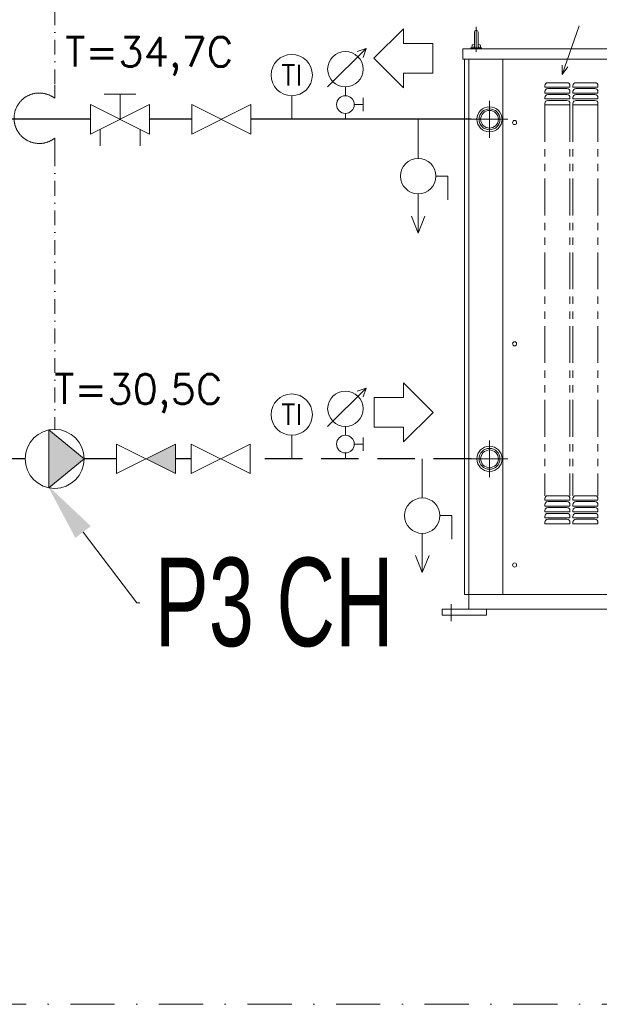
# Model space of a CAD drawing. Header units: centimetres. Extents: x -46992 to 28356, y -249852 to -204142.
# Tile 5 of 13: x 9619 to 11583, y -231297 to -227959. Entities that reach past the tile are written whole.
import ezdxf
from ezdxf import colors
from ezdxf.entities.mleader import LeaderData, LeaderLine
from ezdxf.enums import TextEntityAlignment as Align
from ezdxf.math import Vec2, Vec3

# ---------------------------------------------------------------- set-up
doc = ezdxf.new("R2010")
doc.units = ezdxf.units.CM
doc.header["$LTSCALE"] = 100
for name, pattern in [('CENTER', [2, 1.25, -0.25, 0.25, -0.25]), ('DASHDOT', [1, 0.5, -0.25, 0, -0.25]), ('DASHED', [19.05, 12.7, -6.35]), ('PHANTOM', [2.5, 1.25, -0.25, 0.25, -0.25, 0.25, -0.25])]:
    doc.linetypes.add(name, pattern=pattern)
doc.layers.get('0').update_dxf_attribs({"lineweight": 9})
for name, color, linetype, lineweight in [('2DH_DESC', 7, 'Continuous', 18), ('2DH_OBJ', 241, 'Continuous', 18), ('2DH_OBJ_chp', 241, 'Continuous', 18), ('2DH_OBJ_odzp', 241, 'Continuous', 18), ('2DH_PLS_odzp', 151, 'DASHED', 30), ('2DH_PLS_odzz', 40, 'Continuous', 30), ('2DH_PLS_ps', 214, 'DASHDOT', 13), ('_Air Opis', 7, 'Continuous', 13)]:
    doc.layers.add(name, color=color, linetype=linetype, lineweight=lineweight)
doc.styles.add('Air', font='ARIALN.TTF', dxfattribs={"width": 0.8, "height": 300})
doc.styles.add('CP_ATTR', font='ROMANS.SHX')

# ---------------------------------------------------------------- blocks, each defined once
blk = doc.blocks.new('KOZU0006')
at = {"color": 7, "linetype": 'Continuous'}
for q in [(5.74, 16.45), (0.04, 3.16), (1.93, 2.5)]:
    blk.add_line((0, 0), q, dxfattribs=at)
blk = doc.blocks.new('A$C6597F2E3')
at = {"color": 7, "linetype": 'CENTER'}
for p, q in [((115, 2014.33675), (115, 1930.22642)), ((785, 2014.33675), (785, 1930.22642)), ((30, 57.6071), (30, 0)), ((870, 57.6071), (870, 0))]:
    blk.add_line(p, q, dxfattribs=at)
at = {"color": 7, "linetype": 'Continuous'}
for p, q in [((108.75, 1996.86765), (108.75, 1948.38773)), ((121.25, 1996.86765), (121.25, 1948.38773)), ((778.75, 1996.86765), (778.75, 1948.38773)), ((791.25, 1996.86765), (791.25, 1948.38773)), ((829.9997, 1940.11735), (70, 1940.11735)), ((70, 1940.11735), (70, 1905.11735)), ((132.9998, 1943.11735), (97.0001, 1943.11735)), ((97.0001, 1943.11735), (97.0001, 1940.11735)), ((100.7226, 1951.37945), (100, 1943.11754)), ((108.7506, 1954.79932), (103.323, 1954.09044)), ((121.2503, 1954.79963), (126.6766, 1954.0909)), ((129.277, 1951.37918), (130, 1943.11727)), ((132.9998, 1943.11735), (132.9998, 1940.11735)), ((767.0001, 1943.11735), (767.0001, 1940.11735)), ((802.9998, 1943.11735), (767.0001, 1943.11735)), ((770.7229, 1951.37941), (770, 1943.1175)), ((778.7503, 1954.79929), (773.3227, 1954.09044)), ((791.2503, 1954.79963), (796.6766, 1954.09093)), ((799.277, 1951.37914), (799.9997, 1943.11727)), ((802.9998, 1943.11735), (802.9998, 1940.11735)), ((829.9997, 1940.11735), (829.9997, 1905.11735)), ((829.9997, 1905.11735), (70, 1905.11735)), ((75, 1905.11735), (75, 90.1173)), ((90, 1905.11735), (90, 40.1173)), ((205, 1905.11735), (205, 90.1173)), ((669.9997, 1905.11735), (669.9997, 90.1173)), ((809.9997, 1905.11735), (809.9997, 40.1173)), ((824.9997, 1905.11735), (824.9997, 90.1173)), ((347.5, 1815.11739), (347.5, 1810.11735)), ((432.5, 1810.11735), (347.5, 1810.11735)), ((422.5, 1825.11735), (357.5, 1825.11735)), ((422.5, 1805.11728), (357.5, 1805.11728)), ((432.5, 1815.11739), (432.5, 1810.11735)), ((442.5, 1815.11739), (442.5, 1810.11735)), ((442.5, 1810.11735), (527.5, 1810.11735)), ((452.5, 1825.11735), (517.5, 1825.11735)), ((452.5, 1805.11728), (517.5, 1805.11728)), ((527.5, 1815.11739), (527.5, 1810.11735)), ((347.5, 1795.11735), (347.5, 1790.11728)), ((432.5, 1790.11728), (347.5, 1790.11728)), ((347.5, 1775.11728), (347.5, 1770.11739)), ((432.5, 1770.11739), (347.5, 1770.11739)), ((422.5, 1785.11739), (357.5, 1785.11739)), ((432.5, 1795.11735), (432.5, 1790.11728)), ((432.5, 1775.11728), (432.5, 1770.11739)), ((442.5, 1795.11735), (442.5, 1790.11728)), ((442.5, 1790.11728), (527.5, 1790.11728)), ((442.5, 1775.11728), (442.5, 1770.11739)), ((442.5, 1770.11739), (527.5, 1770.11739)), ((452.5, 1785.11739), (517.5, 1785.11739)), ((527.5, 1795.11735), (527.5, 1790.11728)), ((527.5, 1775.11728), (527.5, 1770.11739)), ((347.5, 1755.11739), (347.5, 1750.11735)), ((432.5, 1750.11735), (347.5, 1750.11735)), ((422.5, 1765.11735), (357.5, 1765.11735)), ((432.5, 1755.11739), (432.5, 1750.11735)), ((442.5, 1755.11739), (442.5, 1750.11735)), ((442.5, 1750.11735), (527.5, 1750.11735)), ((452.5, 1765.11735), (517.5, 1765.11735)), ((527.5, 1755.11739), (527.5, 1750.11735)), ((824.9997, 505.11732), (915.0015, 505.11732)), ((860.0015, 505.11732), (860.0015, 205.1172)), ((915.0015, 516.11738), (915.0015, 194.1173)), ((915.0015, 516.11738), (920.0015, 516.11738)), ((920.0015, 516.11738), (920.0015, 194.1173)), ((347.5, 415.11755), (347.5, 410.1175)), ((432.5, 410.1175), (347.5, 410.1175)), ((422.5, 425.11755), (357.5, 425.11755)), ((422.5, 405.1176), (357.5, 405.1176)), ((432.5, 415.11755), (432.5, 410.1175)), ((442.5, 415.11755), (442.5, 410.1175)), ((442.5, 410.1175), (527.5, 410.1175)), ((452.5, 425.11755), (517.5, 425.11755)), ((452.5, 405.1176), (517.5, 405.1176)), ((527.5, 415.11755), (527.5, 410.1175)), ((347.5, 395.1175), (347.5, 390.1176)), ((432.5, 390.1176), (347.5, 390.1176)), ((347.5, 375.1176), (347.5, 370.1175)), ((432.5, 370.1175), (347.5, 370.1175)), ((422.5, 385.1175), (357.5, 385.1175)), ((432.5, 395.1175), (432.5, 390.1176)), ((432.5, 375.1176), (432.5, 370.1175)), ((442.5, 395.1175), (442.5, 390.1176)), ((442.5, 390.1176), (527.5, 390.1176)), ((442.5, 375.1176), (442.5, 370.1175)), ((442.5, 370.1175), (527.5, 370.1175)), ((452.5, 385.1175), (517.5, 385.1175)), ((527.5, 395.1175), (527.5, 390.1176)), ((527.5, 375.1176), (527.5, 370.1175)), ((347.5, 355.1175), (347.5, 350.1175)), ((432.5, 350.1175), (347.5, 350.1175)), ((347.5, 335.1175), (347.5, 330.1176)), ((422.5, 365.1175), (357.5, 365.1175)), ((422.5, 345.1176), (357.5, 345.1176)), ((432.5, 355.1175), (432.5, 350.1175)), ((432.5, 335.1175), (432.5, 330.1176)), ((442.5, 355.1175), (442.5, 350.1175)), ((442.5, 350.1175), (527.5, 350.1175)), ((442.5, 335.1175), (442.5, 330.1176)), ((452.5, 365.1175), (517.5, 365.1175)), ((452.5, 345.1176), (517.5, 345.1176)), ((527.5, 355.1175), (527.5, 350.1175)), ((527.5, 335.1175), (527.5, 330.1176)), ((432.5, 330.1176), (347.5, 330.1176)), ((442.5, 330.1176), (527.5, 330.1176)), ((824.9997, 205.1172), (915.0015, 205.1172)), ((915.0015, 194.1173), (920.0015, 194.1173)), ((824.9997, 90.1173), (75, 90.1173)), ((900, 40.1173), (0, 40.1173)), ((0, 40.1173), (0, 20.1173)), ((150, 40.1173), (150, 20.1173)), ((750, 40.1173), (750, 20.1173)), ((900, 40.1173), (900, 20.1173)), ((150, 20.1173), (0, 20.1173)), ((750, 20.1173), (900, 20.1173))]:
    blk.add_line(p, q, dxfattribs=at)
at = {"color": 1, "linetype": 'CENTER'}
for p, q in [((740.0003, 1808.11731), (740.0003, 1698.11733)), ((159.9994, 1763.61726), (159.9994, 1638.61726)), ((795.0003, 1753.11731), (685.0003, 1753.11731)), ((222.4994, 1701.11726), (97.4994, 1701.11726)), ((740.0003, 1340.11732), (740.0003, 1230.11732)), ((795.0003, 1285.11732), (685.0003, 1285.11732)), ((740.0003, 1120.11732), (740.0003, 1010.11732)), ((795.0003, 1065.11732), (685.0003, 1065.11732)), ((159.9994, 612.6177), (159.9994, 487.6177)), ((740.0003, 591.1173), (740.0003, 481.1173)), ((222.4994, 550.1177), (97.4994, 550.1177)), ((795.0003, 536.1173), (685.0003, 536.1173))]:
    blk.add_line(p, q, dxfattribs=at)
at = {"color": 7, "linetype": 'PHANTOM'}
for p, q in [((347.5, 1750.11735), (347.5, 425.11755)), ((432.5, 1750.11735), (432.5, 425.11755)), ((442.5, 1750.11735), (442.5, 425.11755)), ((527.5, 1750.11735), (527.5, 425.11755))]:
    blk.add_line(p, q, dxfattribs=at)
at = {"color": 7, "linetype": 'Continuous'}
for points in [[(108.75, 1948.38743, -0.21135395), (107.6603, 1946.4367, -0.21151445), (105.5432, 1945.71683)], [(121.25, 1948.38743, 0.21135395), (122.3396, 1946.4367, 0.21151445), (124.4568, 1945.71683)], [(778.75, 1948.38743, -0.21135395), (777.6603, 1946.4367, -0.21151445), (775.5432, 1945.71683)], [(791.25, 1948.38743, 0.21135395), (792.3396, 1946.4367, 0.21151445), (794.4568, 1945.71683)]]:
    blk.add_lwpolyline(points, format="xyb", dxfattribs=at)
for centre, radius in [((740.0003, 1753.11731), 35), ((740.0003, 1753.11731), 25.7), ((740.0003, 1753.11731), 21), ((159.9994, 1701.11726), 42.5), ((159.9994, 1701.11726), 35.5), ((159.9994, 1701.11726), 30), ((245, 1690.11735), 7), ((629.9997, 1690.11735), 7), ((740.0003, 1285.11732), 35), ((740.0003, 1285.11732), 25.7), ((740.0003, 1285.11732), 21), ((740.0003, 1065.11732), 35), ((740.0003, 1065.11732), 25.7), ((740.0003, 1065.11732), 21), ((245, 940.11732), 7), ((629.9997, 940.11732), 7), ((159.9994, 550.1177), 42.5), ((159.9994, 550.1177), 35.5), ((159.9994, 550.1177), 30), ((740.0003, 536.1173), 35), ((740.0003, 536.1173), 25.7), ((740.0003, 536.1173), 21), ((245, 190.1173), 7), ((629.9997, 190.1173), 7)]:
    blk.add_circle(centre, radius, dxfattribs=at)
for centre, radius, start, end in [((115, 1996.86735), 6.25, 0, 180), ((785, 1996.86735), 6.25, 0, 180), ((103.7115, 1951.11753), 3, 90, 174.99943), ((126.2884, 1951.11753), 3, 5.0020236, 90), ((773.7115, 1951.11753), 3, 90, 174.99943), ((796.2884, 1951.11753), 3, 5.0020236, 90), ((357.5, 1815.11739), 10, 90, 180), ((357.5, 1795.11735), 10, 90, 180), ((422.5, 1815.11739), 10, 0, 90), ((422.5, 1795.11735), 10, 0, 90), ((452.5, 1815.11739), 10, 90, 180), ((452.5, 1795.11735), 10, 90, 180), ((517.5, 1815.11739), 10, 0, 90), ((517.5, 1795.11735), 10, 0, 90), ((357.5, 1775.11728), 10, 90, 180), ((422.5, 1775.11728), 10, 0, 90), ((452.5, 1775.11728), 10, 90, 180), ((517.5, 1775.11728), 10, 0, 90), ((357.5, 1755.11739), 10, 90, 180), ((422.5, 1755.11739), 10, 0, 90), ((452.5, 1755.11739), 10, 90, 180), ((517.5, 1755.11739), 10, 0, 90), ((357.5, 415.11755), 10, 90, 180), ((357.5, 395.1175), 10, 90, 180), ((422.5, 415.11755), 10, 0, 90), ((422.5, 395.1175), 10, 0, 90), ((452.5, 415.11755), 10, 90, 180), ((452.5, 395.1175), 10, 90, 180), ((517.5, 415.11755), 10, 0, 90), ((517.5, 395.1175), 10, 0, 90), ((357.5, 375.1176), 10, 90, 180), ((422.5, 375.1176), 10, 0, 90), ((452.5, 375.1176), 10, 90, 180), ((517.5, 375.1176), 10, 0, 90), ((357.5, 355.1175), 10, 90, 180), ((357.5, 335.1175), 10, 90, 180), ((422.5, 355.1175), 10, 0, 90), ((422.5, 335.1175), 10, 0, 90), ((452.5, 355.1175), 10, 90, 180), ((452.5, 335.1175), 10, 90, 180), ((517.5, 355.1175), 10, 0, 90), ((517.5, 335.1175), 10, 0, 90)]:
    blk.add_arc(centre, radius, start, end, dxfattribs=at)
at = {"color": 7, "linetype": 'Continuous', "xscale": 10, "yscale": 10, "zscale": 10}
blk.add_blockref('KOZU0006', (406.152, 1853.52674), dxfattribs=at)
blk = doc.blocks.new('CPHS_189')
for p, q in [((0.5, 0), (0, 0.5)), ((0, 0.25), (0, 0.5)), ((-0.5, 0.25), (0, 0.25)), ((-0.5, 0.25), (-0.5, -0.25)), ((0.5, 0), (0, -0.5)), ((-0.5, -0.25), (0, -0.25)), ((0, -0.25), (0, -0.5))]:
    blk.add_line(p, q)
at = {"linetype": 'ByBlock', "style": 'CP_ATTR', "flags": 9}
for tag, height, p in [('VAL', 0.025, (-0.094, 0.034)), ('NAME', 0.00005, (-0.092, -0.018)), ('GROUP', 0.00005, (-0.092, -0.018)), ('NUMBER', 0.00005, (-0.092, -0.019)), ('PRODUCER', 0.00005, (-0.092, -0.018)), ('ARTICLE', 0.00005, (-0.092, -0.018)), ('CHARACTER', 0.00005, (-0.092, -0.018)), ('PN', 0.00005, (-0.092, -0.018)), ('TEMPERATURE', 0.00005, (-0.092, -0.018)), ('FLOW', 0.00005, (-0.092, -0.018)), ('VOLTAGE', 0.00005, (-0.092, -0.019)), ('WEIGHT', 0.00005, (-0.092, -0.018)), ('OTHER', 0.00005, (-0.092, -0.018)), ('PRODUCT-TYPE', 0.00005, (-0.092, -0.019)), ('ORDER-NO', 0.00005, (-0.092, -0.019)), ('POWER', 0.00005, (-0.092, -0.019)), ('DN', 0.00005, (-0.091, -0.019))]:
    blk.add_attdef(tag, text='', height=height, dxfattribs=at).set_placement(p, align=Align.MIDDLE_LEFT)
blk = doc.blocks.new('CPHS_N19')
for p, q in [((0, 0, 6.512), (0, -0.663, 6.512)), ((0.3, -0.963, 6.512), (0.5, -0.963, 6.512)), ((0.5, -0.963, 6.512), (0.5, -1.363, 6.512)), ((0, -1.263, 6.512), (0, -1.927, 6.512)), ((0, -1.927, 6.512), (-0.115, -1.641, 6.512)), ((0, -1.927, 6.512), (0.115, -1.641, 6.512))]:
    blk.add_line(p, q)
blk.add_circle((0, -0.963, 6.512), 0.3)
at = {"style": 'CP_ATTR', "flags": 9}
for tag in ['NAME', 'GROUP', 'NUMBER', 'PRODUCER', 'ARTICLE', 'PRODUCT-TYPE', 'ORDER-NO', 'CHARACTER', 'DN', 'PN', 'TEMPERATURE', 'FLOW', 'POWER', 'VOLTAGE', 'WEIGHT', 'OTHER']:
    blk.add_attdef(tag, text='', height=0.00005, dxfattribs=at).set_placement((-0.218, 0.333), align=Align.MIDDLE_LEFT)
blk = doc.blocks.new('CPHS_869')
for p, q in [((-0.3, 0.55), (0.35, 1.2)), ((0.35, 1.2), (0.2, 1.15)), ((0.35, 1.2), (0.3, 1.05)), ((0, 0.4), (0, 0.55)), ((0.3, 0.362), (0.3, 0.137)), ((0.15, 0.25), (0.3, 0.25)), ((0, 0), (0, 0.1))]:
    blk.add_line(p, q)
for centre, radius in [((0, 0.85), 0.3), ((0, 0.25), 0.15)]:
    blk.add_circle(centre, radius)
at = {"linetype": 'ByBlock', "style": 'CP_ATTR', "flags": 9}
for tag, p in [('NAME', (-0.091, -0.018)), ('GROUP', (-0.091, -0.018)), ('NUMBER', (-0.091, -0.019)), ('PRODUCER', (-0.091, -0.018)), ('ARTICLE', (-0.091, -0.018)), ('CHARACTER', (-0.091, -0.018)), ('PN', (-0.091, -0.018)), ('TEMPERATURE', (-0.091, -0.018)), ('FLOW', (-0.091, -0.018)), ('VOLTAGE', (-0.091, -0.019)), ('WEIGHT', (-0.091, -0.018)), ('OTHER', (-0.091, -0.018)), ('PRODUCT-TYPE', (-0.091, -0.019)), ('ORDER-NO', (-0.091, -0.019)), ('DN', (-0.091, -0.019)), ('POWER', (-0.091, -0.019))]:
    blk.add_attdef(tag, text='', height=0.00005, dxfattribs=at).set_placement(p, align=Align.MIDDLE_LEFT)
blk = doc.blocks.new('CPHS_047')
blk.add_line((0, 0), (0, 0.4))
blk.add_circle((0, 0.75), 0.35)
at = {"style": 'CP_ATTR', "flags": 12}
blk.add_attdef('TI', text='', height=0.35, dxfattribs=at).set_placement((0, 0.75), align=Align.MIDDLE)
at = {"linetype": 'ByBlock', "style": 'CP_ATTR', "flags": 9}
for tag, p in [('NAME', (-0.092, -0.018)), ('GROUP', (-0.092, -0.018)), ('NUMBER', (-0.092, -0.019)), ('PRODUCER', (-0.092, -0.018)), ('ARTICLE', (-0.092, -0.018)), ('CHARACTER', (-0.092, -0.018)), ('PN', (-0.092, -0.018)), ('TEMPERATURE', (-0.092, -0.018)), ('FLOW', (-0.092, -0.018)), ('VOLTAGE', (-0.092, -0.019)), ('WEIGHT', (-0.092, -0.018)), ('OTHER', (-0.092, -0.018)), ('PRODUCT-TYPE', (-0.092, -0.019)), ('ORDER-NO', (-0.092, -0.019)), ('POWER', (-0.092, -0.019)), ('DN', (-0.091, -0.019))]:
    blk.add_attdef(tag, text='', height=0.00005, dxfattribs=at).set_placement(p, align=Align.MIDDLE_LEFT)
blk = doc.blocks.new('CPHS_001')
for p, q in [((-0.5, 0.25), (0.5, -0.25)), ((0.5, 0.25), (-0.5, -0.25)), ((-0.5, -0.25), (-0.5, 0.25)), ((0.5, -0.25), (0.5, 0.25))]:
    blk.add_line(p, q)
at = {"linetype": 'ByBlock', "style": 'CP_ATTR', "flags": 9}
for tag, p in [('NAME', (-0.092, -0.018)), ('GROUP', (-0.092, -0.018)), ('NUMBER', (-0.092, -0.019)), ('PRODUCER', (-0.092, -0.018)), ('ARTICLE', (-0.092, -0.018)), ('CHARACTER', (-0.092, -0.018)), ('PN', (-0.092, -0.018)), ('TEMPERATURE', (-0.092, -0.018)), ('FLOW', (-0.092, -0.018)), ('VOLTAGE', (-0.092, -0.019)), ('WEIGHT', (-0.092, -0.018)), ('OTHER', (-0.092, -0.018)), ('PRODUCT-TYPE', (-0.092, -0.019)), ('ORDER-NO', (-0.092, -0.019)), ('POWER', (-0.092, -0.019)), ('DN', (-0.091, -0.019))]:
    blk.add_attdef(tag, text='', height=0.00005, dxfattribs=at).set_placement(p, align=Align.MIDDLE_LEFT)
blk = doc.blocks.new('CPHS_031')
for p, q in [((0.5, 0.25), (-0.5, -0.25)), ((-0.5, -0.25), (-0.5, 0.25)), ((-0.5, 0.25), (0.5, -0.25)), ((0.5, -0.25), (0.5, 0.25))]:
    blk.add_line(p, q)
blk.add_solid([(0.5, -0.25), (0, 0), (0.5, 0.25)])
at = {"linetype": 'ByBlock', "style": 'CP_ATTR', "flags": 9}
for tag, p in [('NAME', (-0.092, -0.018)), ('GROUP', (-0.092, -0.018)), ('NUMBER', (-0.092, -0.019)), ('PRODUCER', (-0.092, -0.018)), ('ARTICLE', (-0.092, -0.018)), ('CHARACTER', (-0.092, -0.018)), ('PN', (-0.092, -0.018)), ('TEMPERATURE', (-0.092, -0.018)), ('FLOW', (-0.092, -0.018)), ('VOLTAGE', (-0.092, -0.019)), ('WEIGHT', (-0.092, -0.018)), ('OTHER', (-0.092, -0.018)), ('PRODUCT-TYPE', (-0.092, -0.019)), ('ORDER-NO', (-0.092, -0.019)), ('POWER', (-0.092, -0.019)), ('DN', (-0.091, -0.019))]:
    blk.add_attdef(tag, text='', height=0.00005, dxfattribs=at).set_placement(p, align=Align.MIDDLE_LEFT)
blk = doc.blocks.new('CPHS_030')
for p, q in [((0.5, 0), (-0.1, 0.49)), ((-0.1, -0.49), (-0.1, 0.49)), ((0.5, 0), (-0.1, -0.49))]:
    blk.add_line(p, q)
blk.add_circle((0, 0), 0.5)
blk.add_solid([(-0.1, -0.49), (0.5, 0), (-0.1, 0.49)])
at = {"linetype": 'ByBlock', "style": 'CP_ATTR', "flags": 9}
for tag, p in [('NAME', (-0.092, -0.018)), ('GROUP', (-0.092, -0.018)), ('NUMBER', (-0.092, -0.019)), ('PRODUCER', (-0.092, -0.018)), ('ARTICLE', (-0.092, -0.018)), ('CHARACTER', (-0.092, -0.018)), ('PN', (-0.092, -0.018)), ('TEMPERATURE', (-0.092, -0.018)), ('FLOW', (-0.092, -0.018)), ('VOLTAGE', (-0.092, -0.019)), ('WEIGHT', (-0.092, -0.018)), ('OTHER', (-0.092, -0.018)), ('PRODUCT-TYPE', (-0.092, -0.019)), ('ORDER-NO', (-0.092, -0.019)), ('POWER', (-0.092, -0.019)), ('DN', (-0.091, -0.019))]:
    blk.add_attdef(tag, text='', height=0.00005, dxfattribs=at).set_placement(p, align=Align.MIDDLE_LEFT)
blk = doc.blocks.new('CPHS_132')
for p, q in [((-0.75, 0), (-0.45, 0)), ((0.45, 0), (0.75, 0))]:
    blk.add_line(p, q)
blk.add_arc((0, 0.35), 0.57, 322.125, 217.875)
at = {"linetype": 'ByBlock', "style": 'CP_ATTR', "flags": 9}
for tag, p in [('NAME', (-0.092, -0.018)), ('GROUP', (-0.092, -0.018)), ('NUMBER', (-0.092, -0.019)), ('PRODUCER', (-0.092, -0.018)), ('ARTICLE', (-0.092, -0.018)), ('CHARACTER', (-0.092, -0.018)), ('PN', (-0.092, -0.018)), ('TEMPERATURE', (-0.092, -0.018)), ('FLOW', (-0.092, -0.018)), ('VOLTAGE', (-0.092, -0.019)), ('WEIGHT', (-0.092, -0.018)), ('OTHER', (-0.092, -0.018)), ('PRODUCT-TYPE', (-0.092, -0.019)), ('ORDER-NO', (-0.092, -0.019)), ('POWER', (-0.092, -0.019)), ('DN', (-0.091, -0.019))]:
    blk.add_attdef(tag, text='', height=0.00005, dxfattribs=at).set_placement(p, align=Align.MIDDLE_LEFT)
blk = doc.blocks.new('CPHS_N01')
for p, q in [((-0.267, 0.428), (0.267, 0.428)), ((0, 0.428), (0, 0)), ((-0.5, 0.25), (0.5, -0.25)), ((0.5, 0.25), (-0.5, -0.25)), ((-0.5, -0.25), (-0.5, 0.25)), ((0.5, -0.25), (0.5, 0.25)), ((-0.339, -0.17), (-0.339, -0.451)), ((0.339, -0.17), (0.339, -0.451))]:
    blk.add_line(p, q)
at = {"linetype": 'ByBlock', "style": 'CP_ATTR', "flags": 9}
for tag, p in [('NAME', (-0.092, -0.018)), ('GROUP', (-0.092, -0.018)), ('NUMBER', (-0.092, -0.019)), ('PRODUCER', (-0.092, -0.018)), ('ARTICLE', (-0.092, -0.018)), ('CHARACTER', (-0.092, -0.018)), ('PN', (-0.092, -0.018)), ('TEMPERATURE', (-0.092, -0.018)), ('FLOW', (-0.092, -0.018)), ('VOLTAGE', (-0.092, -0.019)), ('WEIGHT', (-0.092, -0.018)), ('OTHER', (-0.092, -0.018)), ('PRODUCT-TYPE', (-0.092, -0.019)), ('ORDER-NO', (-0.092, -0.019)), ('POWER', (-0.092, -0.019)), ('DN', (-0.091, -0.019))]:
    blk.add_attdef(tag, text='', height=0.00005, dxfattribs=at).set_placement(p, align=Align.MIDDLE_LEFT)
blk = doc.blocks.new('CPHS_175')
at = {"linetype": 'ByBlock', "style": 'CP_ATTR', "flags": 12}
blk.add_attdef('VAL', text='', height=0.5, dxfattribs=at).set_placement((0, 0.45), align=Align.MIDDLE)
at = {"linetype": 'ByBlock', "style": 'CP_ATTR', "flags": 9}
for tag, p in [('NAME', (-0.092, -0.018)), ('GROUP', (-0.092, -0.018)), ('NUMBER', (-0.092, -0.019)), ('PRODUCER', (-0.092, -0.018)), ('ARTICLE', (-0.092, -0.018)), ('CHARACTER', (-0.092, -0.018)), ('PN', (-0.092, -0.018)), ('TEMPERATURE', (-0.092, -0.018)), ('FLOW', (-0.092, -0.018)), ('VOLTAGE', (-0.092, -0.019)), ('WEIGHT', (-0.092, -0.018)), ('OTHER', (-0.092, -0.018)), ('PRODUCT-TYPE', (-0.092, -0.019)), ('ORDER-NO', (-0.092, -0.019)), ('POWER', (-0.092, -0.019)), ('DN', (-0.091, -0.019))]:
    blk.add_attdef(tag, text='', height=0.00005, dxfattribs=at).set_placement(p, align=Align.MIDDLE_LEFT)

msp = doc.modelspace()

# ---------------------------------------------------------------- linework, layer by layer
at = {"layer": '2DH_PLS_odzp', "ltscale": 0.1}
for points in [[(9637.6, -229448), (9592.8, -229448)], [(9947.3, -229448), (9837.6, -229448)], [(10200, -229448), (10147.3, -229448)], [(11148.5, -229448), (10400, -229448)]]:
    msp.add_lwpolyline(points, dxfattribs=at)
at = {"layer": '2DH_PLS_odzz', "ltscale": 0.1}
for points in [[(9858.9, -228297), (9170.8, -228297)], [(10202.6, -228297), (10058.9, -228297)], [(11148.5, -228297), (10402.6, -228297)]]:
    msp.add_lwpolyline(points, dxfattribs=at)
at = {"layer": '2DH_PLS_ps', "color": 7, "ltscale": 3}
msp.add_lwpolyline([(6141.1, -225784.2), (9565.4, -225784.2), (9565.4, -226898.8), (11931, -226898.8), (11931, -228887.1), (16311.7, -228887.1), (16311.7, -228610.1), (17142.9, -228610.1), (17142.9, -231297.1), (6141.1, -231297.1), (6141.1, -225784.2)], dxfattribs=at)
at = {"layer": '2DH_PLS_ps'}
for points in [[(11222.4, -227627.1), (9737.6, -227627.1), (9737.6, -228180.8)], [(9737.6, -228405.8), (9737.6, -229348)]]:
    msp.add_lwpolyline(points, dxfattribs=at)

# ---------------------------------------------------------------- block references
at = {"layer": '2DH_DESC', "ltscale": 0.01, "xscale": 200, "yscale": 200, "zscale": 200, "rotation": 180}
msp.add_blockref('CPHS_189', (10919.4, -228090), dxfattribs=at)
at = {"layer": '2DH_DESC', "ltscale": 0.01, "xscale": 200, "yscale": 200, "zscale": 200}
for p, values in [((10057.9, -228173.2), {'VAL': 'T=34,7C'}), ((10020.9, -229316.6), {'VAL': 'T=30,5C'})]:
    msp.add_blockref('CPHS_175', p, dxfattribs=at).add_auto_attribs(values)
msp.add_blockref('CPHS_189', (10919.6, -229290.5), dxfattribs=at)
at = {"layer": '2DH_OBJ', "ltscale": 0.01, "xscale": 200, "yscale": 200, "zscale": 200}
for name, p in [('CPHS_869', (10722.5, -228297)), ('CPHS_N01', (9958.9, -228297)), ('CPHS_001', (10302.6, -228297)), ('CPHS_869', (10722.5, -229448)), ('CPHS_030', (9737.6, -229448)), ('CPHS_031', (10047.3, -229448)), ('CPHS_001', (10300, -229448))]:
    msp.add_blockref(name, p, dxfattribs=at)
at = {"layer": '2DH_OBJ_chp', "ltscale": 0.1, "xscale": 200, "yscale": 200, "zscale": 200}
for p in [(10969.3, -228297, -1302.5), (10983.2, -229448, -1302.5)]:
    msp.add_blockref('CPHS_N19', p, dxfattribs=at)
at = {"layer": '2DH_OBJ_odzp', "ltscale": 0.1, "xscale": 200, "yscale": 200, "zscale": 200}
for p in [(10540.8, -228297), (10540.8, -229448)]:
    msp.add_blockref('CPHS_047', p, dxfattribs=at).add_auto_attribs({'TI': 'TI'})
at = {"layer": '2DH_PLS_ps', "xscale": 150, "yscale": 150, "zscale": 150, "rotation": 90}
msp.add_blockref('CPHS_132', (9737.6, -228293.3), dxfattribs=at)
at = {"layer": '_Air Opis', "ltscale": 0.01}
msp.add_blockref('A$C6597F2E3', (11051, -229998.1), dxfattribs=at)

# ---------------------------------------------------------------- leaders
ml = msp.add_multileader_mtext('Standard', dxfattribs=at)
ml.set_content('P3 CH', color=256, style='Air')
ml.set_leader_properties(color=256, linetype='ByLayer', lineweight=-1)
ml.build(insert=Vec2(0, 0))
ml.multileader.update_dxf_attribs({"dogleg_length": 10, "arrow_head_size": 200, "scale": 10})
ctx = ml.context
ctx.base_point, ctx.scale, ctx.char_height, ctx.arrow_head_size, ctx.landing_gap_size, ctx.plane_origin = Vec3(10026.3, -229935.6), 10, 300, 200, 50, Vec3(-4122.8, 0)
notes = []
notes.append((ctx, [(0, (1, 1, 0), (10016.3, -229935.6), (1, 0), 10, [(0, [(9712.5, -229537.1)], 0, [])])]))
ctx.mtext.insert = Vec3(10076.3, -229783.1)
for ctx, leaders in notes:
    for number, flags, end, landing, length, lines in leaders:
        leader = LeaderData()
        leader.index, (leader.has_last_leader_line, leader.has_dogleg_vector, leader.attachment_direction) = number, flags
        leader.last_leader_point, leader.dogleg_vector, leader.dogleg_length = Vec3(end), Vec3(landing), length
        for number, points, colour, breaks in lines:
            line = LeaderLine()
            line.index, line.vertices, line.color, line.breaks = number, Vec3.list(points), colors.encode_raw_color(colour), breaks
            leader.lines.append(line)
        ctx.leaders.append(leader)

doc.saveas('drawing.dxf')
